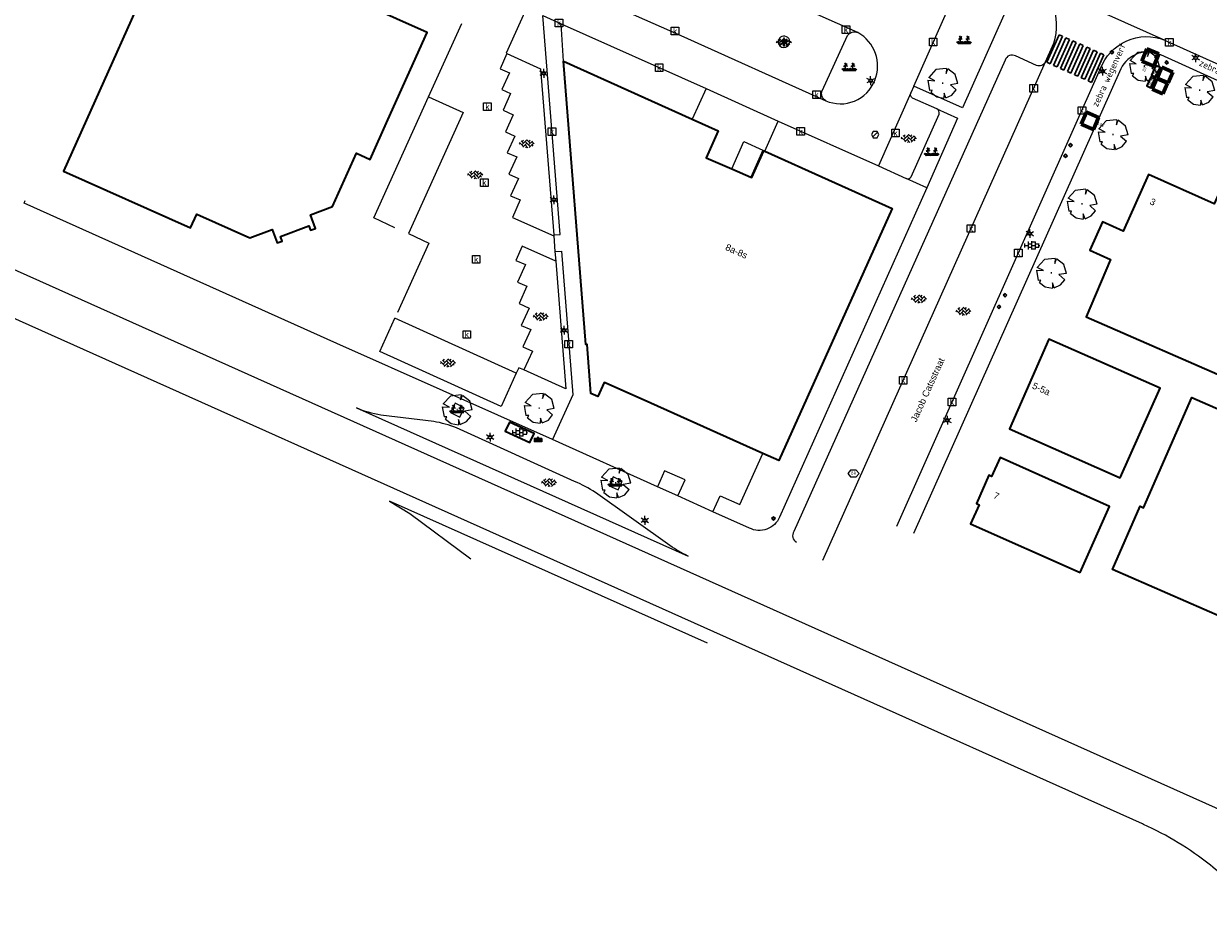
# Model space of a CAD drawing. Header units: metres. Extents: x 100797 to 101486, y 431104 to 431509.
# Tile 1 of 35: x 100875 to 101032, y 431113 to 431231. Entities that reach past the tile are written whole.
import ezdxf

# ---------------------------------------------------------------- set-up
doc = ezdxf.new("R2010")
doc.units = ezdxf.units.M
doc.linetypes.add('DASHED', pattern=[19.05, 12.7, -6.35])
doc.layers.get('0').update_dxf_attribs({"linetype": 'CONTINUOUS'})
for name, color, linetype, lineweight, true_color in [('BAR_BEBOUWING', 7, 'CONTINUOUS', 35, 0x707070), ('N-FIETSEN-OPSTEL-PLAATS', 7, 'CONTINUOUS', 60, 0x2d53b4), ('N-ONDERBORD', 7, 'CONTINUOUS', 35, 0x000000)]:
    doc.layers.add(name, color=color, linetype=linetype, lineweight=lineweight, true_color=true_color)
for name, color, linetype, true_color in [('BAR_BGT_BOMEN', 7, 'CONTINUOUS', 0x707070), ('BAR_BGT_LICHTMASTEN', 7, 'CONTINUOUS', 0x707070), ('BAR_BGT_PUNTSYMBOLEN', 7, 'CONTINUOUS', 0x707070), ('BAR_BGT_SYMBOLEN', 7, 'CONTINUOUS', 0x707070), ('BAR_HUISNUMMERS EN STRAATNAMEN', 7, 'CONTINUOUS', 0x707070), ('BAR_TOPO', 7, 'CONTINUOUS', 0x707070), ('BAR_WEGEN', 7, 'CONTINUOUS', 0x707070), ('BOR_AFVALBAK', 7, 'CONTINUOUS', 0x707070), ('BOR_BOMEN (vaste grootte)', 7, 'CONTINUOUS', 0x707070), ('BOR_LICHTMASTEN', 7, 'CONTINUOUS', 0x707070), ('BOR_RIOOLPUTTEN', 7, 'CONTINUOUS', 0x707070), ('BOR_VERKEERSBORD', 7, 'CONTINUOUS', 0x707070)]:
    doc.layers.add(name, color=color, linetype=linetype, true_color=true_color)
for name, color, linetype, lineweight in [('N-XX-AL-T18', 7, 'CONTINUOUS', 25), ('N-XX-AL-T25', 7, 'CONTINUOUS', 25), ('PERCELEN', 2, 'DASHED', 9)]:
    doc.layers.add(name, color=color, linetype=linetype, lineweight=lineweight)
doc.styles.add('NLCS-ISO', font='txt')
doc.styles.add('NLCS-ISO 1.8', font='txt', dxfattribs={"height": 1.8})
doc.styles.add('NLCS-ISO 2.5', font='txt', dxfattribs={"height": 2.5})
picture_1 = doc.add_image_def('image1.jpg', size_in_pixel=(77, 77))
picture_2 = doc.add_image_def('image2.jpg', size_in_pixel=(200, 199))
picture_3 = doc.add_image_def('image3.jpg', size_in_pixel=(134, 135))

# ---------------------------------------------------------------- blocks, each defined once
blk = doc.blocks.new('inspectieput_1', base_point=(100953.43, 431263.36))
at = {"color": 8, "lineweight": 0, "true_color": 0x707070}
for points in [[(100953.93, 431263.36), (100953.68, 431263.79), (100953.18, 431263.79), (100952.93, 431263.36), (100953.18, 431262.93), (100953.68, 431262.93), (100953.93, 431263.36)], [(100953.08, 431263.01), (100953.78, 431263.71)]]:
    blk.add_lwpolyline(points, dxfattribs=at)
blk = doc.blocks.new('lichtmast_1', base_point=(101313.15, 431373.61))
at = {"color": 8, "lineweight": 0, "true_color": 0x707070}
for points in [[(101313.15, 431373.9), (101313.15, 431374.19)], [(101312.9, 431373.75), (101312.65, 431373.9)], [(101312.9, 431373.46), (101312.65, 431373.32)], [(101313.44, 431373.61), (101313.15, 431373.9), (101312.86, 431373.61), (101313.15, 431373.32), (101313.44, 431373.61)], [(101312.89, 431373.72), (101313.42, 431373.72)], [(101312.89, 431373.49), (101313.42, 431373.49)], [(101313.15, 431373.32), (101313.15, 431373.03)], [(101313.4, 431373.75), (101313.65, 431373.9)], [(101313.4, 431373.46), (101313.65, 431373.32)]]:
    blk.add_lwpolyline(points, dxfattribs=at)
blk = doc.blocks.new('boom_5', base_point=(101195.65, 431331.72))
at = {"color": 8, "lineweight": 0, "true_color": 0x707070}
for points in [[(101196.16, 431333.65), (101194.75, 431333.51), (101193.79, 431332.46)], [(101196.16, 431333.65), (101196.1, 431332.99), (101196.34, 431333.6)], [(101197.65, 431331.67), (101197.31, 431332.84), (101196.34, 431333.6)], [(101193.68, 431332.08), (101194.61, 431332.03), (101193.79, 431332.46)], [(101193.68, 431332.08), (101193.91, 431330.74)], [(101194.1, 431330.45), (101194.26, 431330.76), (101193.91, 431330.74)], [(101194.1, 431330.45), (101194.86, 431329.88), (101195.8, 431329.72)], [(101195.71, 431331.72), (101195.59, 431331.72), (101195.71, 431331.72)], [(101196.05, 431329.76), (101195.82, 431330.4), (101195.8, 431329.72)], [(101196.05, 431329.76), (101196.86, 431330.13), (101197.44, 431330.82)], [(101197.65, 431331.67), (101196.67, 431331.5), (101197.44, 431330.82)]]:
    blk.add_lwpolyline(points, dxfattribs=at)
blk = doc.blocks.new('afvalbak_1', base_point=(100943.53, 431176.56))
at = {"color": 8, "lineweight": 0, "true_color": 0x707070}
for points in [[(100943.65, 431176.56), (100943.53, 431176.67), (100943.42, 431176.56), (100943.53, 431176.45), (100943.65, 431176.56)], [(100944.03, 431176.45), (100943.03, 431176.45)], [(100943.11, 431176.32), (100943.03, 431176.45)], [(100943.03, 431176.45), (100943.03, 431176.01)], [(100943.11, 431176.25), (100943.03, 431176.01)], [(100944.03, 431176.01), (100943.03, 431176.01)], [(100943.96, 431176.32), (100943.11, 431176.32)], [(100943.11, 431176.25), (100943.11, 431176.32)], [(100943.96, 431176.25), (100943.11, 431176.25)], [(100943.16, 431176.19), (100943.12, 431176.07)], [(100943.95, 431176.07), (100943.12, 431176.07)], [(100943.91, 431176.19), (100943.16, 431176.19)], [(100943.91, 431176.19), (100943.95, 431176.07)], [(100943.96, 431176.32), (100944.03, 431176.45)], [(100943.96, 431176.25), (100943.96, 431176.32)], [(100943.96, 431176.25), (100944.03, 431176.01)], [(100944.03, 431176.45), (100944.03, 431176.01)]]:
    blk.add_lwpolyline(points, dxfattribs=at)
blk = doc.blocks.new('verkeersbord_1', base_point=(101107.64, 431195.48))
at = {"true_color": 0x707070, "transparency": 33554687}
h = blk.add_hatch(color=8, dxfattribs=at)
h.paths.add_polyline_path([(101107.89, 431195.48), (101107.64, 431195.73), (101107.39, 431195.48), (101107.64, 431195.23)])
h.paths.add_polyline_path([(101107.46, 431195.48), (101107.64, 431195.66), (101107.82, 431195.48), (101107.64, 431195.3)], flags=0)
at = {"color": 8, "lineweight": 0, "true_color": 0x707070}
for points in [[(101107.89, 431195.48), (101107.64, 431195.73), (101107.39, 431195.48), (101107.64, 431195.23), (101107.89, 431195.48)], [(101107.82, 431195.48), (101107.64, 431195.66), (101107.46, 431195.48), (101107.64, 431195.3), (101107.82, 431195.48)]]:
    blk.add_lwpolyline(points, dxfattribs=at)
blk = doc.blocks.new('boom_6', base_point=(101276.28, 431172.06))
at = {"color": 8, "lineweight": 0, "true_color": 0x707070}
for points in [[(101276.79, 431173.99), (101275.38, 431173.85), (101274.42, 431172.8)], [(101276.79, 431173.99), (101276.73, 431173.33), (101276.96, 431173.94)], [(101278.28, 431172.01), (101277.93, 431173.18), (101276.96, 431173.94)], [(101274.31, 431172.41), (101275.23, 431172.37), (101274.42, 431172.8)], [(101274.31, 431172.41), (101274.53, 431171.08)], [(101276.34, 431172.06), (101276.22, 431172.06), (101276.34, 431172.06)], [(101278.28, 431172.01), (101277.29, 431171.84), (101278.06, 431171.16)], [(101274.73, 431170.79), (101274.89, 431171.1), (101274.53, 431171.08)], [(101274.73, 431170.79), (101275.48, 431170.22), (101276.42, 431170.06)], [(101276.67, 431170.1), (101276.44, 431170.74), (101276.42, 431170.06)], [(101276.67, 431170.1), (101277.49, 431170.47), (101278.06, 431171.16)]]:
    blk.add_lwpolyline(points, dxfattribs=at)
blk = doc.blocks.new('betonstraatstenen_1', base_point=(101286.8, 431176.56))
at = {"color": 8, "lineweight": 0, "true_color": 0x707070}
for points in [[(101285.81, 431176.66), (101286.35, 431176.12)], [(101286.05, 431176.87), (101286.35, 431176.56)], [(101286.13, 431176.34), (101286.8, 431177)], [(101286.13, 431176.78), (101286.33, 431176.98)], [(101286.58, 431176.78), (101287.24, 431176.12)], [(101286.77, 431177.03), (101287.24, 431176.56)], [(101287.02, 431176.78), (101287.21, 431176.98)], [(101287.02, 431176.34), (101287.53, 431176.85)], [(101287.46, 431176.78), (101287.78, 431176.46)], [(101285.78, 431176.42), (101285.91, 431176.56)], [(101286.27, 431176.03), (101286.8, 431176.56)], [(101286.58, 431176.34), (101286.94, 431175.97)], [(101286.64, 431175.97), (101286.8, 431176.12)], [(101287.11, 431175.99), (101287.68, 431176.56)], [(101287.46, 431176.34), (101287.6, 431176.19)]]:
    blk.add_lwpolyline(points, dxfattribs=at)
blk = doc.blocks.new('beplanting_1', base_point=(101316.77, 431360.68))
at = {"color": 8, "lineweight": 0, "true_color": 0x707070}
for points in [[(101316, 431360.34), (101315.73, 431360.52)], [(101316, 431360.34), (101315.8, 431360.61)], [(101316, 431360.34), (101315.92, 431360.64)], [(101315.94, 431360.34), (101317.6, 431360.35)], [(101316.15, 431360.87), (101315.99, 431360.85)], [(101316, 431360.34), (101316.06, 431360.65)], [(101316, 431360.34), (101316.18, 431360.6)], [(101316, 431360.34), (101316.27, 431360.54)], [(101316.24, 431360.34), (101316.25, 431360.73), (101316.05, 431361.01)], [(101316.12, 431360.91), (101316.16, 431361.04)], [(101316.22, 431361.22), (101316.13, 431361.21)], [(101316.24, 431361.18), (101316.14, 431361.33)], [(101316.18, 431361.27), (101316.19, 431361.31)], [(101316.49, 431360.34), (101316.22, 431360.53)], [(101316.25, 431360.73), (101316.24, 431361.38)], [(101316.25, 431361.12), (101316.43, 431361.29)], [(101316.25, 431360.93), (101316.46, 431361.06)], [(101316.49, 431360.34), (101316.29, 431360.62)], [(101316.34, 431361.21), (101316.32, 431361.28)], [(101316.36, 431361), (101316.5, 431360.93)], [(101316.37, 431361.24), (101316.44, 431361.23)], [(101316.4, 431361.02), (101316.4, 431361.16)], [(101316.49, 431360.34), (101316.41, 431360.64)], [(101316.49, 431360.34), (101316.56, 431360.65)], [(101316.49, 431360.34), (101316.67, 431360.61)], [(101316.49, 431360.34), (101316.76, 431360.54)], [(101316.95, 431360.35), (101316.67, 431360.53)], [(101316.95, 431360.35), (101316.74, 431360.62)], [(101316.95, 431360.35), (101316.87, 431360.65)], [(101316.95, 431360.35), (101317.01, 431360.66)], [(101316.95, 431360.35), (101317.13, 431360.61)], [(101316.95, 431360.35), (101317.22, 431360.55)], [(101317.12, 431360.88), (101316.96, 431360.86)], [(101317.22, 431360.35), (101317.22, 431360.74), (101317.02, 431361.02)], [(101317.09, 431360.92), (101317.13, 431361.04)], [(101317.22, 431361.18), (101317.11, 431361.34)], [(101317.19, 431361.22), (101317.11, 431361.22)], [(101317.15, 431361.28), (101317.16, 431361.32)], [(101317.46, 431360.35), (101317.18, 431360.54)], [(101317.22, 431360.74), (101317.21, 431361.38)], [(101317.22, 431361.13), (101317.4, 431361.3)], [(101317.22, 431360.94), (101317.43, 431361.07)], [(101317.46, 431360.35), (101317.25, 431360.62)], [(101317.31, 431361.21), (101317.29, 431361.28)], [(101317.33, 431361), (101317.47, 431360.94)], [(101317.34, 431361.25), (101317.41, 431361.24)], [(101317.37, 431361.03), (101317.37, 431361.16)], [(101317.46, 431360.35), (101317.38, 431360.65)], [(101317.46, 431360.35), (101317.52, 431360.66)], [(101317.46, 431360.35), (101317.64, 431360.62)], [(101317.46, 431360.35), (101317.73, 431360.55)]]:
    blk.add_lwpolyline(points, dxfattribs=at)
blk = doc.blocks.new('tegels_1', base_point=(101313.55, 431423.17))
at = {"color": 8, "lineweight": 0, "true_color": 0x707070}
for points in [[(101312.6, 431423.4), (101312.63, 431423.4)], [(101312.6, 431422.94), (101312.63, 431422.94)], [(101312.63, 431422.91), (101312.63, 431423.43)], [(101312.63, 431423.17), (101313.09, 431423.17)], [(101312.99, 431423.63), (101313.09, 431423.63)], [(101312.99, 431422.71), (101313.09, 431422.71)], [(101313.09, 431422.68), (101313.09, 431423.66)], [(101313.09, 431423.4), (101313.55, 431423.4)], [(101313.09, 431422.94), (101313.55, 431422.94)], [(101313.55, 431422.62), (101313.55, 431423.72)], [(101313.55, 431423.63), (101314.02, 431423.63)], [(101313.55, 431423.17), (101314.02, 431423.17)], [(101313.55, 431422.71), (101314.02, 431422.71)], [(101314.02, 431422.68), (101314.02, 431423.66)], [(101314.02, 431423.4), (101314.48, 431423.4)], [(101314.02, 431422.94), (101314.48, 431422.94)], [(101314.48, 431422.91), (101314.48, 431423.43)], [(101314.48, 431423.17), (101314.6, 431423.17)]]:
    blk.add_lwpolyline(points, dxfattribs=at)
blk = doc.blocks.new('kolk-symbool_1', base_point=(101288.59, 431172.13))
at = {"true_color": 0x707070, "transparency": 33554687}
h = blk.add_hatch(color=8, dxfattribs=at)
h.paths.add_polyline_path([(101288.62, 431172.08), (101288.85, 431172.3), (101288.72, 431172.3), (101288.49, 431172.06), (101288.56, 431172.01), (101288.75, 431171.72), (101288.87, 431171.72)])
h.paths.add_polyline_path([(101288.56, 431172.01), (101288.49, 431172.06), (101288.49, 431172.52), (101288.39, 431172.52), (101288.39, 431171.72), (101288.49, 431171.72), (101288.49, 431171.95)], flags=0)
at = {"color": 8, "lineweight": 0, "true_color": 0x707070}
blk.add_lwpolyline([(101288.09, 431172.62), (101289.09, 431172.62), (101289.09, 431171.62), (101288.09, 431171.62), (101288.09, 431172.62)], dxfattribs=at)
blk = doc.blocks.new('afvalbak_2', base_point=(101282.85, 431189.33))
at = {"color": 8, "lineweight": 0, "true_color": 0x707070}
for points in [[(101283.35, 431189.21), (101282.35, 431189.21)], [(101282.42, 431189.08), (101282.35, 431189.21)], [(101282.35, 431189.21), (101282.35, 431188.78)], [(101282.96, 431189.33), (101282.85, 431189.44), (101282.74, 431189.33), (101282.85, 431189.21), (101282.96, 431189.33)], [(101283.27, 431189.08), (101283.35, 431189.21)], [(101283.35, 431189.21), (101283.35, 431188.78)], [(101282.42, 431189.01), (101282.35, 431188.78)], [(101283.35, 431188.78), (101282.35, 431188.78)], [(101283.27, 431189.08), (101282.42, 431189.08)], [(101282.42, 431189.01), (101282.42, 431189.08)], [(101283.27, 431189.01), (101282.42, 431189.01)], [(101282.47, 431188.96), (101282.43, 431188.83)], [(101283.27, 431188.83), (101282.43, 431188.83)], [(101283.23, 431188.96), (101282.47, 431188.96)], [(101283.23, 431188.96), (101283.27, 431188.83)], [(101283.27, 431189.01), (101283.27, 431189.08)], [(101283.27, 431189.01), (101283.35, 431188.78)]]:
    blk.add_lwpolyline(points, dxfattribs=at)
blk = doc.blocks.new('verkeersbord_2', base_point=(101289.84, 431190.77))
at = {"true_color": 0x707070, "transparency": 33554687}
h = blk.add_hatch(color=8, dxfattribs=at)
h.paths.add_polyline_path([(101290.09, 431190.77), (101289.84, 431191.02), (101289.59, 431190.77), (101289.84, 431190.52)])
h.paths.add_polyline_path([(101289.66, 431190.77), (101289.84, 431190.94), (101290.02, 431190.77), (101289.84, 431190.59)], flags=0)
at = {"color": 8, "lineweight": 0, "true_color": 0x707070}
for points in [[(101290.09, 431190.77), (101289.84, 431191.02), (101289.59, 431190.77), (101289.84, 431190.52), (101290.09, 431190.77)], [(101290.02, 431190.77), (101289.84, 431190.94), (101289.66, 431190.77), (101289.84, 431190.59), (101290.02, 431190.77)]]:
    blk.add_lwpolyline(points, dxfattribs=at)
blk = doc.blocks.new('brandkraanput_1', base_point=(101151.07, 431424.81))
at = {"true_color": 0x707070, "transparency": 33554687}
h = blk.add_hatch(color=8, dxfattribs=at)
h.paths.add_polyline_path([(101150.82, 431424.99), (101150.91, 431424.99), (101150.98, 431425), (101150.96, 431425.01), (101150.95, 431425.02), (101150.93, 431425.02), (101150.91, 431425.03), (101150.8, 431425.03), (101150.79, 431425.02), (101150.78, 431425.01), (101150.78, 431424.64), (101150.79, 431424.62), (101150.8, 431424.62), (101150.91, 431424.62), (101150.92, 431424.62), (101150.94, 431424.62), (101150.96, 431424.63), (101150.98, 431424.64), (101150.99, 431424.65), (101150.82, 431424.66), (101150.82, 431424.82), (101150.91, 431424.82), (101150.99, 431424.83), (101150.97, 431424.84), (101150.98, 431424.85), (101150.82, 431424.86)])
h.paths.add_polyline_path([(101151.01, 431424.92), (101151.01, 431424.94), (101151, 431424.96), (101150.99, 431424.98), (101150.98, 431425), (101150.91, 431424.99), (101150.91, 431424.99), (101150.93, 431424.98), (101150.95, 431424.97), (101150.95, 431424.96), (101150.96, 431424.94), (101150.97, 431424.92), (101150.97, 431424.92), (101150.96, 431424.9), (101150.95, 431424.88), (101150.94, 431424.88), (101150.93, 431424.87), (101150.91, 431424.86), (101150.82, 431424.86), (101150.98, 431424.85), (101150.99, 431424.87), (101151, 431424.88), (101151.01, 431424.9)], flags=0)
h.paths.add_polyline_path([(101151.03, 431424.74), (101151.03, 431424.77), (101151.02, 431424.78), (101151.01, 431424.8), (101151, 431424.82), (101150.99, 431424.83), (101150.91, 431424.82), (101150.91, 431424.82), (101150.93, 431424.82), (101150.95, 431424.81), (101150.96, 431424.8), (101150.97, 431424.79), (101150.98, 431424.78), (101150.99, 431424.76), (101150.99, 431424.74), (101150.99, 431424.74), (101150.98, 431424.72), (101150.98, 431424.7), (101150.96, 431424.68), (101150.96, 431424.68), (101150.95, 431424.67), (101150.93, 431424.66), (101150.91, 431424.66), (101150.82, 431424.66), (101150.99, 431424.65), (101151, 431424.66), (101151.01, 431424.68), (101151.02, 431424.7), (101151.03, 431424.72), (101151.03, 431424.74)], flags=0)
h.paths.add_polyline_path([(101151.15, 431424.78), (101151.24, 431424.78), (101151.24, 431424.78), (101151.28, 431424.79), (101151.29, 431424.79), (101151.31, 431424.8), (101151.32, 431424.81), (101151.15, 431424.82), (101151.15, 431424.99), (101151.24, 431424.99), (101151.32, 431424.99), (101151.31, 431425), (101151.29, 431425.01), (101151.28, 431425.02), (101151.26, 431425.03), (101151.24, 431425.03), (101151.13, 431425.03), (101151.12, 431425.02), (101151.11, 431425.01), (101151.11, 431424.64), (101151.12, 431424.62), (101151.13, 431424.62), (101151.15, 431424.62), (101151.15, 431424.64)], flags=0)
h.paths.add_polyline_path([(101151.28, 431424.79), (101151.24, 431424.78), (101151.32, 431424.63), (101151.32, 431424.62), (101151.34, 431424.62), (101151.35, 431424.62), (101151.36, 431424.64), (101151.36, 431424.65)], flags=0)
h.paths.add_polyline_path([(101151.36, 431424.88), (101151.36, 431424.9), (101151.36, 431424.92), (101151.35, 431424.94), (101151.35, 431424.96), (101151.34, 431424.97), (101151.32, 431424.99), (101151.24, 431424.99), (101151.24, 431424.99), (101151.26, 431424.98), (101151.28, 431424.97), (101151.29, 431424.96), (101151.3, 431424.96), (101151.31, 431424.94), (101151.31, 431424.92), (101151.32, 431424.9), (101151.32, 431424.9), (101151.31, 431424.88), (101151.31, 431424.86), (101151.29, 431424.85), (101151.29, 431424.84), (101151.27, 431424.83), (101151.26, 431424.82), (101151.24, 431424.82), (101151.15, 431424.82), (101151.32, 431424.81), (101151.34, 431424.83), (101151.35, 431424.84), (101151.35, 431424.86)], flags=0)
at = {"color": 8, "lineweight": 0, "true_color": 0x707070}
blk.add_lwpolyline([(101150.3, 431424.77), (101150.67, 431424.33), (101151.42, 431424.33), (101151.8, 431424.77), (101151.42, 431425.22), (101150.67, 431425.22), (101150.3, 431424.77)], dxfattribs=at)
blk = doc.blocks.new('lichtmast_2', base_point=(101212.5, 431404.65))
at = {"color": 8, "lineweight": 0, "true_color": 0x707070}
for points in [[(101212.25, 431404.8), (101212, 431404.94)], [(101212.25, 431404.51), (101212, 431404.36)], [(101212.79, 431404.65), (101212.5, 431404.94), (101212.21, 431404.65), (101212.5, 431404.36), (101212.79, 431404.65)], [(101212.24, 431404.77), (101212.77, 431404.77)], [(101212.24, 431404.54), (101212.77, 431404.54)], [(101212.5, 431404.94), (101212.5, 431405.23)], [(101212.5, 431404.36), (101212.5, 431404.07)], [(101212.75, 431404.8), (101213, 431404.94)], [(101212.75, 431404.51), (101213, 431404.36)]]:
    blk.add_lwpolyline(points, dxfattribs=at)
blk = doc.blocks.new('FMEBLOCK9')
at = {"layer": 'PERCELEN', "flags": 128}
blk.add_lwpolyline([(35.613545, -1.32535), (16.930645, 17.685525), (-16.096435, 32.5585), (-27.919355, 5.838625), (-35.613545, -11.9665), (-35.496475, -14.2155), (-34.950455, -16.030625), (2.024575, -32.5585), (2.393495, -32.45255), (2.758505, -32.332625), (3.117535, -32.197425), (3.471505, -32.048575), (3.818575, -31.88445), (4.158515, -31.707325), (4.491555, -31.51655), (4.817465, -31.31245), (5.133485, -31.09535), (5.441455, -30.865575), (5.739535, -30.624425), (6.027495, -30.3706), (6.305565, -30.1054), (35.345595, -1.5886)], close=True, dxfattribs=at)

msp = doc.modelspace()

# ---------------------------------------------------------------- linework, layer by layer
at = {"lineweight": 30}
for p, q in [((101010.841, 431226.22), (101012.473, 431229.871)), ((101011.298, 431226.016), (101012.93, 431229.667)), ((101011.754, 431225.812), (101013.386, 431229.463)), ((101012.211, 431225.607), (101013.843, 431229.259)), ((101012.93, 431229.667), (101012.473, 431229.871)), ((101012.667, 431225.403), (101014.299, 431229.055)), ((101013.124, 431225.199), (101014.756, 431228.851)), ((101013.843, 431229.259), (101013.386, 431229.463)), ((101013.58, 431224.995), (101015.212, 431228.647)), ((101014.036, 431224.791), (101015.669, 431228.443)), ((101014.756, 431228.851), (101014.299, 431229.055)), ((101015.669, 431228.443), (101015.212, 431228.647)), ((101014.493, 431224.587), (101016.125, 431228.239)), ((101014.949, 431224.383), (101016.582, 431228.035)), ((101015.406, 431224.179), (101017.038, 431227.831)), ((101015.862, 431223.975), (101017.495, 431227.627)), ((101016.582, 431228.035), (101016.125, 431228.239)), ((101016.319, 431223.771), (101017.951, 431227.423)), ((101016.775, 431223.567), (101018.408, 431227.219)), ((101017.495, 431227.627), (101017.038, 431227.831)), ((101018.408, 431227.219), (101017.951, 431227.423)), ((101011.298, 431226.016), (101010.841, 431226.22)), ((101012.211, 431225.607), (101011.754, 431225.812)), ((101013.124, 431225.199), (101012.667, 431225.403)), ((101014.036, 431224.791), (101013.58, 431224.995)), ((101014.949, 431224.383), (101014.493, 431224.587)), ((101015.862, 431223.975), (101015.406, 431224.179)), ((101016.775, 431223.567), (101016.319, 431223.771))]:
    msp.add_line(p, q, dxfattribs=at)
at = {"layer": 'BAR_BEBOUWING', "ltscale": 10, "flags": 128}
for points in [[(100923.688, 431218.621), (100928.853, 431230.168), (100895.64, 431245.025), (100880.783, 431211.813), (100897.566, 431204.305), (100898.385, 431206.135), (100905.435, 431202.982), (100908.38, 431204.096), (100909.046, 431202.334), (100909.702, 431202.582), (100909.479, 431203.172), (100913.222, 431204.587), (100913.445, 431203.998), (100914.101, 431204.245), (100913.426, 431206.03), (100916.363, 431207.141), (100919.519, 431214.197), (100921.344, 431213.381)], [(101035.88, 431183.91), (101048.23, 431211.64), (101037.04, 431216.63), (101032.97, 431207.49), (101024.29, 431211.36), (101020.97, 431203.9), (101018.21, 431205.13), (101016.53, 431201.36), (101019.29, 431200.13), (101016.06, 431192.57)], [(101020.543, 431171.233), (101025.83, 431183.109), (101011.119, 431189.619), (101005.895, 431177.737)], [(100939.751, 431178.616), (100939.207, 431177.435), (100942.478, 431175.93), (100943.021, 431177.111)], [(101015.246, 431158.747), (101019.135, 431167.481), (101004.664, 431173.924), (101003.548, 431171.448), (101003.198, 431171.603), (101001.544, 431167.841), (101001.88, 431167.683), (101000.775, 431165.19)]]:
    msp.add_lwpolyline(points, close=True, dxfattribs=at)
for points in [[(100946.919, 431226.36), (100963.949, 431218.706)], [(100973.301, 431174.48), (100958.453, 431181.124), (100952.443, 431183.814), (100952.278, 431183.887), (100951.433, 431182.01), (100950.53, 431182.411), (100950.024, 431188.887), (100949.864, 431188.894), (100946.919, 431226.36)], [(100963.949, 431218.706), (100967.378, 431217.165), (100965.779, 431213.608), (100969.176, 431212.13)], [(100971.711, 431211.028), (100971.824, 431210.978), (100973.429, 431214.533), (100973.54, 431214.483)], [(100973.54, 431214.483), (100990.393, 431206.875), (100975.415, 431173.534), (100973.301, 431174.48)], [(100969.176, 431212.13), (100971.711, 431211.028)], [(101036.51, 431151.7), (101019.54, 431159.14), (101023.18, 431167.49), (101023.66, 431167.28), (101030.02, 431181.86), (101046.1, 431174.85), (101040.898, 431163.011)]]:
    msp.add_lwpolyline(points, dxfattribs=at)
at = {"layer": 'BAR_TOPO', "ltscale": 0.01, "flags": 128}
for points in [[(100912.074, 431252.175), (100915.503, 431250.588), (100931.11, 431243.696), (100933.903, 431242.398), (100962.414, 431229.759), (100981.596, 431221.145)], [(101001.203, 431238.192), (101006.634, 431235.757), (100999.68, 431220.211), (100993.247, 431223.079)], [(100985.843, 431230.149), (100971.594, 431236.534)], [(101007.787, 431237.503), (101007.97, 431237.422), (101026.457, 431229.157)], [(100944.172, 431232.401), (100946.615, 431231.313)], [(100945.616, 431203.384), (100946.451, 431203.456), (100944.172, 431232.401)], [(100929.067, 431221.666), (100933.461, 431231.349)], [(100946.615, 431231.313), (100965.769, 431222.751)], [(100946.919, 431226.36), (100946.615, 431231.313)], [(101026.457, 431229.157), (101026.741, 431229.029)], [(101026.741, 431229.029), (101042.728, 431221.822)], [(100939.405, 431227.379), (100938.518, 431225.381), (100939.748, 431224.829), (100938.772, 431222.623), (100939.916, 431222.105), (100938.914, 431219.911), (100940.237, 431219.287), (100939.225, 431217.01), (100940.462, 431216.462), (100939.469, 431214.267), (100940.721, 431213.711), (100939.682, 431211.407), (100940.938, 431210.852), (100939.909, 431208.566), (100941.161, 431208.017), (100940.15, 431205.711), (100945.624, 431203.272)], [(100939.405, 431227.379), (100943.871, 431225.375), (100945.616, 431203.384)], [(101049.668, 431216.466), (101025.922, 431227.211)], [(100946.919, 431226.36), (100963.949, 431218.706)], [(100973.301, 431174.48), (100958.453, 431181.124), (100952.443, 431183.814), (100952.278, 431183.887), (100951.433, 431182.01), (100950.53, 431182.411), (100950.024, 431188.887), (100949.864, 431188.894), (100946.919, 431226.36)], [(100981.212, 431160.359), (101010.674, 431226.294)], [(100965.769, 431222.751), (100963.949, 431218.706)], [(100965.769, 431222.751), (100975.331, 431218.45)], [(100992.845, 431222.165), (100988.568, 431212.523)], [(100993.247, 431223.079), (100992.845, 431222.165)], [(100924.604, 431204.346), (100921.8, 431205.632), (100929.067, 431221.666)], [(100929.067, 431221.666), (100933.648, 431219.604), (100926.404, 431203.557)], [(100996.3, 431220.052), (100999.056, 431218.814), (100994.958, 431209.635)], [(100963.949, 431218.706), (100967.378, 431217.165), (100965.779, 431213.608), (100969.176, 431212.13)], [(100973.54, 431214.483), (100975.331, 431218.45)], [(100975.331, 431218.45), (100988.568, 431212.523)], [(100969.176, 431212.13), (100970.75, 431215.75), (100973.268, 431214.608), (100971.711, 431211.028)], [(100971.711, 431211.028), (100971.824, 431210.978), (100973.429, 431214.533), (100973.54, 431214.483)], [(100973.54, 431214.483), (100990.393, 431206.875), (100975.415, 431173.534), (100973.301, 431174.48)], [(100969.176, 431212.13), (100971.711, 431211.028)], [(100988.568, 431212.523), (100992.255, 431210.856), (100992.266, 431210.852)], [(100994.958, 431209.635), (100992.266, 431210.852)], [(100945.441, 431176.307), (100931.013, 431182.784), (100916.945, 431189.025), (100875.562, 431207.595), (100875.713, 431207.933)], [(100926.404, 431203.557), (100929.104, 431202.297), (100924.951, 431193.139)], [(100945.616, 431203.384), (100945.624, 431203.272)], [(100945.882, 431199.933), (100941.445, 431201.901), (100940.614, 431199.996), (100941.875, 431199.457), (100940.829, 431197.146), (100942.048, 431196.592), (100941.042, 431194.309), (100942.371, 431193.704), (100941.323, 431191.422), (100942.581, 431190.87), (100941.53, 431188.596), (100942.789, 431188.016), (100941.674, 431185.521)], [(100945.624, 431203.272), (100945.785, 431201.186)], [(100945.785, 431201.186), (100946.629, 431201.258), (100948.127, 431182.251), (100945.441, 431176.307)], [(100945.785, 431201.186), (100945.882, 431199.933)], [(100945.882, 431199.933), (100947.217, 431183.032), (100941.674, 431185.521)], [(100940.661, 431185.085), (100938.67, 431180.67), (100922.634, 431187.971), (100924.612, 431192.383)], [(100940.661, 431185.085), (100924.612, 431192.383)], [(100941.674, 431185.521), (100940.996, 431185.827), (100940.661, 431185.085)], [(101036.51, 431151.7), (101019.54, 431159.14), (101023.18, 431167.49), (101023.66, 431167.28), (101030.02, 431181.86), (101046.1, 431174.85), (101040.898, 431163.011)], [(100919.52, 431180.494), (100963.406, 431160.899)], [(100959.367, 431170.056), (100945.441, 431176.307)], [(100966.675, 431166.776), (100967.65, 431168.885), (100970.24, 431167.73), (100973.301, 431174.48)], [(100962.022, 431168.865), (100962.993, 431170.98), (100960.29, 431172.202), (100959.367, 431170.056)], [(100962.022, 431168.865), (100959.367, 431170.056)], [(100966.675, 431166.776), (100962.022, 431168.865)], [(100965.948, 431149.389), (100923.88, 431168.177)], [(100923.88, 431168.177), (100926.581, 431166.546), (100934.639, 431160.523)]]:
    msp.add_lwpolyline(points, dxfattribs=at)
for points in [[(100923.688, 431218.621), (100928.853, 431230.168), (100895.64, 431245.025), (100880.783, 431211.813), (100897.566, 431204.305), (100898.385, 431206.135), (100905.435, 431202.982), (100908.38, 431204.096), (100909.046, 431202.334), (100909.702, 431202.582), (100909.479, 431203.172), (100913.222, 431204.587), (100913.445, 431203.998), (100914.101, 431204.245), (100913.426, 431206.03), (100916.363, 431207.141), (100919.519, 431214.197), (100921.344, 431213.381)], [(101035.88, 431183.91), (101048.23, 431211.64), (101037.04, 431216.63), (101032.97, 431207.49), (101024.29, 431211.36), (101020.97, 431203.9), (101018.21, 431205.13), (101016.53, 431201.36), (101019.29, 431200.13), (101016.06, 431192.57)], [(101020.543, 431171.233), (101025.83, 431183.109), (101011.119, 431189.619), (101005.895, 431177.737)], [(100931.963, 431179.887), (100933.178, 431179.289), (100933.791, 431180.536), (100932.575, 431181.133)], [(100939.751, 431178.616), (100939.207, 431177.435), (100942.478, 431175.93), (100943.021, 431177.111)], [(101015.246, 431158.747), (101019.135, 431167.481), (101004.664, 431173.924), (101003.548, 431171.448), (101003.198, 431171.603), (101001.544, 431167.841), (101001.88, 431167.683), (101000.775, 431165.19)], [(100952.941, 431170.213), (100954.128, 431169.647), (100954.683, 431170.81), (100953.495, 431171.376)]]:
    msp.add_lwpolyline(points, close=True, dxfattribs=at)
for points in [[(100993.247, 431223.079), (100998.763, 431235.524, -0.1754112), (101001.203, 431238.192)], [(101010.674, 431226.294), (101011.766, 431228.737, 0.1792428), (101011.607, 431233.92, 0.1419753), (101007.787, 431237.503)], [(100942.437, 431233.175, 0.3281768), (100941.798, 431232.898), (100939.323, 431227.416), (100939.405, 431227.379)], [(100799.588, 431232.242), (101038.641, 431125.158, 0.0463568), (101044.031, 431123.436)], [(100981.596, 431221.145, -0.362629), (100981.115, 431222.459), (100984.485, 431229.766, -0.3559432), (100985.843, 431230.149)], [(100981.596, 431221.145, 0.4262603), (100988.081, 431223.806, 0.3816287), (100985.843, 431230.149)], [(100991.023, 431164.879), (101017.957, 431225.392, -0.4199779), (101026.457, 431229.157)], [(101043.098, 431113.118), (101038.151, 431115.714, -0.0276442), (101032.485, 431120.029, 0.0615808), (101023.633, 431125.408), (101023.495, 431125.47), (100797.039, 431226.9)], [(101010.674, 431226.294, -0.3919114), (101009.487, 431225.813), (101006.719, 431227.059, 0.4763296), (101005.336, 431226.514), (100977.379, 431164.156, 0.43057), (100977.718, 431162.737)], [(101025.922, 431227.211, 0.4151711), (101020.635, 431225.354), (100993.236, 431163.893)], [(100996.3, 431220.052), (100996.285, 431220.058), (100993.085, 431221.495, -0.2977308), (100992.845, 431222.165)], [(100992.266, 431210.852, 0.3664806), (100992.887, 431211.089), (100996.591, 431219.383, 0.3717063), (100996.3, 431220.052)], [(100994.958, 431209.635), (100975.498, 431166.055, -0.2068487), (100973.812, 431164.468)], [(100963.406, 431160.899, -0.0448535), (100960.998, 431162.281), (100951.134, 431169.305, 0.0436875), (100948.383, 431170.785), (100932.749, 431177.867, 0.0528839), (100929.738, 431178.702), (100922.747, 431179.564, -0.0669971), (100919.52, 431180.494)], [(100973.812, 431164.468, -0.2076262), (100971.5, 431164.61), (100966.675, 431166.776)]]:
    msp.add_lwpolyline(points, format="xyb", dxfattribs=at)
msp.add_lwpolyline([(100975.371, 431228.654, 0.979467), (100976.792, 431229.174, 1.0192094)], format="xyb", close=True, dxfattribs=at)
at = {"layer": 'BAR_WEGEN', "ltscale": 0.01, "flags": 128}
for points in [[(100912.074, 431252.175), (100915.503, 431250.588), (100931.11, 431243.696), (100933.903, 431242.398), (100962.414, 431229.759), (100981.596, 431221.145)], [(101001.203, 431238.192), (101006.634, 431235.757), (100999.68, 431220.211), (100993.247, 431223.079)], [(100985.843, 431230.149), (100971.594, 431236.534)], [(101007.787, 431237.503), (101007.97, 431237.422), (101026.457, 431229.157)], [(100944.172, 431232.401), (100946.615, 431231.313)], [(100946.615, 431231.313), (100965.769, 431222.751)], [(101026.457, 431229.157), (101026.741, 431229.029)], [(101026.741, 431229.029), (101042.728, 431221.822)], [(101049.668, 431216.466), (101025.922, 431227.211)], [(100981.212, 431160.359), (101010.674, 431226.294)], [(100965.769, 431222.751), (100975.331, 431218.45)], [(100992.845, 431222.165), (100988.568, 431212.523)], [(100993.247, 431223.079), (100992.845, 431222.165)], [(100996.3, 431220.052), (100999.056, 431218.814), (100994.958, 431209.635)], [(100975.331, 431218.45), (100988.568, 431212.523)], [(100988.568, 431212.523), (100992.255, 431210.856), (100992.266, 431210.852)], [(100945.441, 431176.307), (100931.013, 431182.784), (100916.945, 431189.025), (100875.562, 431207.595), (100875.713, 431207.933)], [(100919.52, 431180.494), (100963.406, 431160.899)], [(100959.367, 431170.056), (100945.441, 431176.307)], [(100962.022, 431168.865), (100959.367, 431170.056)], [(100966.675, 431166.776), (100962.022, 431168.865)], [(100965.948, 431149.389), (100923.88, 431168.177)], [(100923.88, 431168.177), (100926.581, 431166.546), (100934.639, 431160.523)]]:
    msp.add_lwpolyline(points, dxfattribs=at)
for points in [[(100993.247, 431223.079), (100998.763, 431235.524, -0.1754112), (101001.203, 431238.192)], [(101010.674, 431226.294), (101011.766, 431228.737, 0.1792428), (101011.607, 431233.92, 0.1419753), (101007.787, 431237.503)], [(100799.588, 431232.242), (101038.641, 431125.158, 0.0463568), (101044.031, 431123.436)], [(100981.596, 431221.145, -0.362629), (100981.115, 431222.459), (100984.485, 431229.766, -0.3559432), (100985.843, 431230.149)], [(100981.596, 431221.145, 0.4262603), (100988.081, 431223.806, 0.3816287), (100985.843, 431230.149)], [(100991.023, 431164.879), (101017.957, 431225.392, -0.4199779), (101026.457, 431229.157)], [(101043.098, 431113.118), (101038.151, 431115.714, -0.0276442), (101032.485, 431120.029, 0.0615808), (101023.633, 431125.408), (101023.495, 431125.47), (100797.039, 431226.9)], [(101010.674, 431226.294, -0.3919114), (101009.487, 431225.813), (101006.719, 431227.059, 0.4763296), (101005.336, 431226.514), (100977.379, 431164.156, 0.43057), (100977.718, 431162.737)], [(101025.922, 431227.211, 0.4151711), (101020.635, 431225.354), (100993.236, 431163.893)], [(100996.3, 431220.052), (100996.285, 431220.058), (100993.085, 431221.495, -0.2977308), (100992.845, 431222.165)], [(100992.266, 431210.852, 0.3664806), (100992.887, 431211.089), (100996.591, 431219.383, 0.3717063), (100996.3, 431220.052)], [(100994.958, 431209.635), (100975.498, 431166.055, -0.2068487), (100973.812, 431164.468)], [(100963.406, 431160.899, -0.0448535), (100960.998, 431162.281), (100951.134, 431169.305, 0.0436875), (100948.383, 431170.785), (100932.749, 431177.867, 0.0528839), (100929.738, 431178.702), (100922.747, 431179.564, -0.0669971), (100919.52, 431180.494)], [(100973.812, 431164.468, -0.2076262), (100971.5, 431164.61), (100966.675, 431166.776)]]:
    msp.add_lwpolyline(points, format="xyb", dxfattribs=at)
msp.add_lwpolyline([(100975.371, 431228.654, 0.979467), (100976.792, 431229.174, 1.0192094)], format="xyb", close=True, dxfattribs=at)
for points in [[(100931.963, 431179.887), (100933.178, 431179.289), (100933.791, 431180.536), (100932.575, 431181.133)], [(100952.941, 431170.213), (100954.128, 431169.647), (100954.683, 431170.81), (100953.495, 431171.376)]]:
    msp.add_lwpolyline(points, close=True, dxfattribs=at)
at = {"layer": 'N-ONDERBORD'}
for points in [[(101025.284, 431225.798), (101024.716, 431224.527), (101025.262, 431224.283), (101025.83, 431225.554)], [(101024.654, 431224.364), (101024.085, 431223.093), (101024.631, 431222.849), (101025.2, 431224.12)]]:
    msp.add_lwpolyline(points, close=True, dxfattribs=at)

# ---------------------------------------------------------------- block references
at = {"layer": 'BAR_BGT_BOMEN'}
for p in [(101023.741, 431225.717), (101031.061, 431222.537), (101019.61, 431216.669), (101015.518, 431207.49), (101011.446, 431198.356), (100943.697, 431180.477)]:
    msp.add_blockref('boom_6', p, dxfattribs=at)
at = {"layer": 'BAR_BGT_LICHTMASTEN'}
for p in [(100944.299, 431224.765), (100945.631, 431208.04), (100946.993, 431190.776)]:
    msp.add_blockref('lichtmast_2', p, dxfattribs=at)
at = {"layer": 'BAR_BGT_PUNTSYMBOLEN'}
for name, p in [('kolk-symbool_1', (100946.327, 431231.442)), ('kolk-symbool_1', (100961.673, 431230.37)), ('kolk-symbool_1', (100984.279, 431230.564)), ('kolk-symbool_1', (100995.823, 431228.909)), ('kolk-symbool_1', (101027.073, 431228.876)), ('verkeersbord_2', (101025.329, 431226.902)), ('kolk-symbool_1', (100959.574, 431225.516)), ('verkeersbord_2', (101018.234, 431225.044)), ('kolk-symbool_1', (100980.407, 431221.958)), ('kolk-symbool_1', (101009.107, 431222.788)), ('kolk-symbool_1', (100936.846, 431220.356)), ('kolk-symbool_1', (101015.492, 431219.859)), ('kolk-symbool_1', (100945.375, 431217.061)), ('kolk-symbool_1', (100978.302, 431217.1)), ('kolk-symbool_1', (100990.835, 431216.879)), ('verkeersbord_2', (101013.327, 431213.862)), ('kolk-symbool_1', (100936.434, 431210.32)), ('kolk-symbool_1', (101000.824, 431204.247)), ('kolk-symbool_1', (100935.358, 431200.172)), ('kolk-symbool_1', (101007.093, 431201.008)), ('verkeersbord_2', (101004.516, 431193.86)), ('kolk-symbool_1', (100934.123, 431190.232)), ('kolk-symbool_1', (100947.592, 431188.951)), ('kolk-symbool_1', (100991.849, 431184.159)), ('kolk-symbool_1', (100998.307, 431181.286)), ('afvalbak_2', (100943.533, 431176.561)), ('brandkraanput_1', (100985.287, 431171.862))]:
    msp.add_blockref(name, p, dxfattribs=at)
at = {"layer": 'BAR_BGT_SYMBOLEN'}
for name, p in [('betonstraatstenen_1', (100976.076, 431228.928)), ('beplanting_1', (100999.94, 431229.032)), ('beplanting_1', (100984.755, 431225.458)), ('betonstraatstenen_1', (100942.071, 431215.519)), ('betonstraatstenen_1', (100992.592, 431216.221)), ('beplanting_1', (100995.661, 431214.255)), ('betonstraatstenen_1', (100935.247, 431211.416)), ('tegels_1', (101008.882, 431201.996)), ('betonstraatstenen_1', (100993.945, 431194.98)), ('betonstraatstenen_1', (100943.916, 431192.66)), ('betonstraatstenen_1', (100999.83, 431193.346)), ('betonstraatstenen_1', (100931.649, 431186.526)), ('beplanting_1', (100932.877, 431180.211)), ('tegels_1', (100941.114, 431177.273)), ('betonstraatstenen_1', (100945.024, 431170.697)), ('beplanting_1', (100953.812, 431170.512))]:
    msp.add_blockref(name, p, dxfattribs=at)
at = {"layer": 'BOR_AFVALBAK'}
msp.add_blockref('afvalbak_1', (100943.533, 431176.561), dxfattribs=at)
at = {"layer": 'BOR_BOMEN (vaste grootte)'}
for p in [(100997.086, 431223.48), (100932.848, 431180.283), (100953.804, 431170.596)]:
    msp.add_blockref('boom_5', p, dxfattribs=at)
at = {"layer": 'BOR_LICHTMASTEN'}
for p in [(100976.09, 431228.903), (101030.533, 431226.821), (101018.234, 431225.044), (100987.54, 431223.792), (101008.599, 431203.573), (100997.701, 431178.875), (100937.205, 431176.64), (100957.673, 431165.632)]:
    msp.add_blockref('lichtmast_1', p, dxfattribs=at)
at = {"layer": 'BOR_RIOOLPUTTEN'}
msp.add_blockref('inspectieput_1', (100988.14, 431216.66), dxfattribs=at)
at = {"layer": 'BOR_VERKEERSBORD'}
for p in [(101019.452, 431227.581), (101026.696, 431226.218), (101013.985, 431215.255), (101005.326, 431195.404), (100974.69, 431165.856)]:
    msp.add_blockref('verkeersbord_1', p, dxfattribs=at)
at = {"layer": 'PERCELEN'}
msp.add_blockref('FMEBLOCK9', (101062.281, 431254.571), dxfattribs=at)

# ---------------------------------------------------------------- texts
at = {"layer": 'BAR_HUISNUMMERS EN STRAATNAMEN', "char_height": 0.87, "attachment_point": 5, "style": 'NLCS-ISO'}
for s, insert, rotation in [('{{\\fArial|b0|i0;3}}', (101024.873, 431207.751), 335.6), ('{{\\fArial|b0|i0;8a-8s}}', (100969.795, 431201.223), 335.9), ('{{\\fArial|b0|i0;Jacob Catsstraat}}', (100995.076, 431182.89), 65.68872), ('{{\\fArial|b0|i0;5-5a}}', (101010.117, 431183.016), 335.9), ('{{\\fArial|b0|i0;7}}', (101004.18, 431168.867), 335.6)]:
    msp.add_mtext(s, dxfattribs=dict(at, insert=insert, rotation=rotation))
at = {"layer": 'N-XX-AL-T18', "char_height": 0.9, "attachment_point": 1, "style": 'NLCS-ISO 1.8'}
for insert, rotation in [((101016.761, 431220.623), 65.34035), ((101031.294, 431226.652), 334.92619)]:
    msp.add_mtext_dynamic_manual_height_columns('zebra wegenverf', width=13.73405, gutter_width=4.5, heights=[0], dxfattribs=dict(at, insert=insert, rotation=rotation))
at = {"layer": 'N-XX-AL-T25', "char_height": 0.3924, "width": 0.60416, "attachment_point": 1, "style": 'NLCS-ISO 2.5'}
for s, insert, rotation in [('L02', (101024.172, 431225.79), 248.19615), ('OB', (101025.573, 431225.204), 245.91002), ('OB', (101024.943, 431223.77), 245.91002), ('L02', (101017.679, 431218.362), 336.87346)]:
    msp.add_mtext(s, dxfattribs=dict(at, insert=insert, rotation=rotation))

# ---------------------------------------------------------------- pictures from other files: only their frames are drawn
at = {"layer": 'N-FIETSEN-OPSTEL-PLAATS'}
image = msp.add_image(picture_1, insert=(101024.08, 431227.997), size_in_units=(1.742, 1.742), rotation=-112.78253, dxfattribs=at)
image.dxf.flags = 7
image = msp.add_image(picture_3, insert=(101026.087, 431225.572), size_in_units=(1.567, 1.579), rotation=-114.20747, dxfattribs=at)
image.dxf.flags = 7
image = msp.add_image(picture_2, insert=(101025.423, 431224.092), size_in_units=(1.559, 1.551), rotation=-114.27592, dxfattribs=at)
image.dxf.flags = 7
image = msp.add_image(picture_1, insert=(101015.41, 431218.037), size_in_units=(1.742, 1.742), rotation=-23.51487, dxfattribs=at)
image.dxf.flags = 7

doc.saveas('drawing.dxf')
